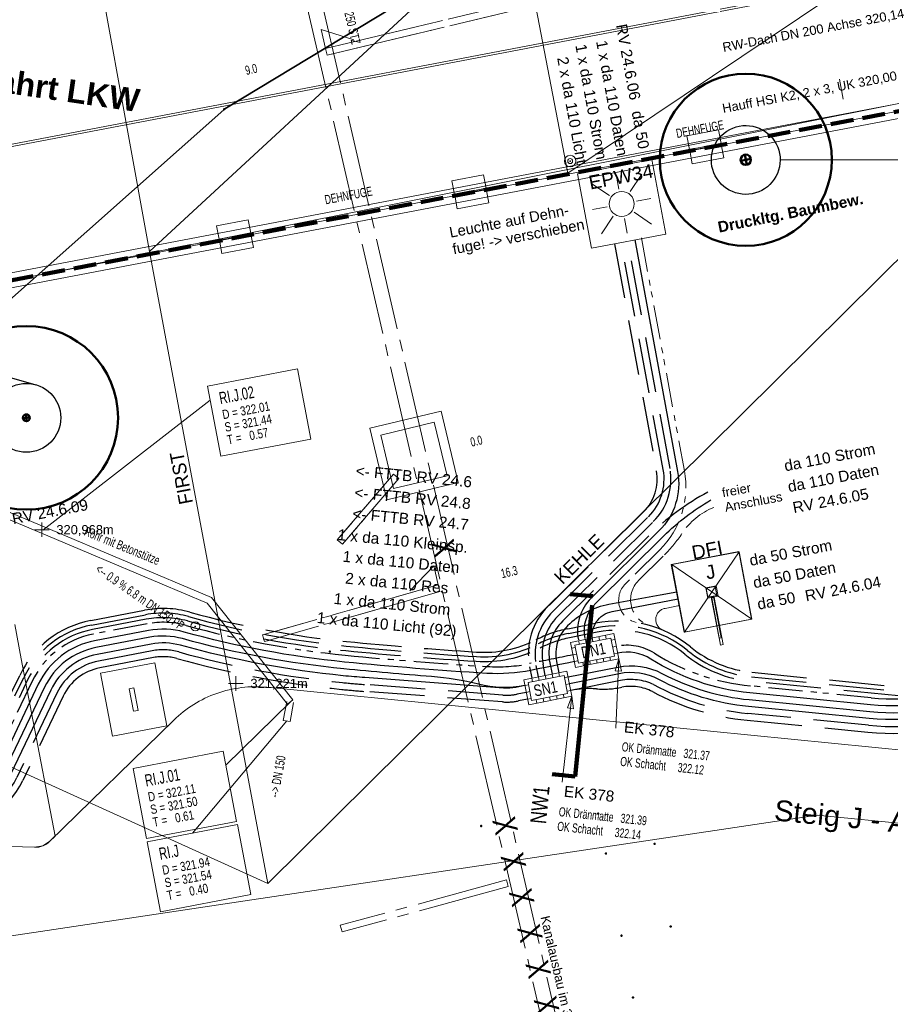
# Model space of a CAD drawing. Extents: x 3503739 to 3504470, y 5375172 to 5375561.
# Tile 99 of 142: x 3504161 to 3504180, y 5375410 to 5375432. Entities that reach past the tile are written whole.
import ezdxf

# ---------------------------------------------------------------- set-up
doc = ezdxf.new("R2010")
doc.units = 0
doc.header["$MEASUREMENT"] = 0
for name, pattern in [('1', [1.4, 0.5, -0.2, 0.5, -0.2]), ('125', [1.37501, 1.00001, -0.125, 0.125, -0.125]), ('2', [3.4, 1.2, -0.5, 1.2, -0.5]), ('211', [5, 3.75, -1.25]), ('237', [1.5, 0.75, -0.18, 0.13, -0.13, 0.13, -0.18]), ('239', [2.09, 0.75, -0.18, 0.75, -0.18, 0.05, -0.18]), ('33', [12, 4, -8]), ('85', [2.7501, 2.0001, -0.25, 0.25, -0.25])]:
    doc.linetypes.add(name, pattern=pattern)
for name, color, linetype in [('$_LISY_$_TMP', 7, 'Continuous'), ('3WP_KANALISATION', 7, 'Continuous'), ('_4WP_ALLGEMEIN', 7, 'Continuous'), ('_4WP_KANALISATIO', 7, 'Continuous'), ('_4WP_KANCAD_', 7, 'Continuous'), ('_4WP_KANCAD__', 7, 'Continuous'), ('_4WP_KANCADT_', 7, 'Continuous'), ('_4WP_KANCADT__', 7, 'Continuous'), ('_4WP_LICHT-KSR', 7, 'Continuous'), ('_4WP_LICHT-LAMPE', 7, 'Continuous'), ('_4WP_SCHNITTF_HR', 7, 'Continuous'), ('_4WP_STADT-DFI', 7, 'Continuous'), ('_4WP_STADT_BEW_S', 7, 'Continuous'), ('_4WP_STADT_DATEN', 7, 'Continuous'), ('_4WP_STADT_FTT1', 7, 'Continuous'), ('_4WP_STADT_KLEIN', 7, 'Continuous'), ('_4WP_STADT_RESER', 7, 'Continuous'), ('_4WP_STADT_SCHAD', 7, 'Continuous'), ('_4WP_STADT_SCHAS', 7, 'Continuous'), ('_4WP_STADT_STROM', 7, 'Continuous'), ('_4WP_STEIGBEZEIC', 7, 'Continuous'), ('_HCZ211021', 7, 'Continuous'), ('BHM_BAUM_NEU', 7, 'Continuous'), ('BHM_SJ21-11-11', 7, 'Continuous'), ('HCZ_20-10-19EG', 7, 'Continuous'), ('HCZ_20-10-19FUND', 7, 'Continuous'), ('HCZ_20-10-19UG', 7, 'Continuous'), ('K_AUFNAHMEPUNKTE', 7, 'Continuous'), ('K_FLURSTUECKE', 7, 'Continuous'), ('K_GRENZEN-UNABGE', 7, 'Continuous'), ('K_KLEINPUNKTE', 7, 'Continuous'), ('KMB_AUFBETON', 7, 'Continuous'), ('KMB_DEHNFUGE', 7, 'Continuous'), ('KMP_TIEF20-05-25', 7, 'Continuous'), ('PUNKTHOEHENATTDEF', 7, 'Continuous'), ('PUNKTNUMMERNATTDEF', 7, 'Continuous'), ('PUNKTSPEZIFIKATION', 7, 'Continuous'), ('X_BE_DFI', 7, 'Continuous')]:
    doc.layers.add(name, color=color, linetype=linetype)
doc.styles.add('113', font='TXT', dxfattribs={"width": 0.7, "height": 0.2})
doc.styles.add('114', font='TXT', dxfattribs={"width": 0.7, "height": 0.2})
doc.styles.add('178', font='ARIAL.TTF', dxfattribs={"height": 0.24})
doc.styles.add('184', font='ARIAL.TTF', dxfattribs={"height": 0.2})
doc.styles.add('201', font='ARIALBD.TTF', dxfattribs={"height": 0.5})
doc.styles.add('218', font='TXT', dxfattribs={"height": 0.3})
doc.styles.add('219', font='ARIAL.TTF', dxfattribs={"height": 0.24})
doc.styles.add('26', font='ARIAL.TTF', dxfattribs={"height": 0.201194})
doc.styles.add('32', font='TXT', dxfattribs={"width": 0.8, "height": 0.25})
doc.styles.add('404', font='ARIAL.TTF', dxfattribs={"height": 0.23})
doc.styles.add('431', font='ARIAL.TTF', dxfattribs={"height": 0.3})
doc.styles.add('434', font='ARIAL.TTF', dxfattribs={"height": 0.24})
doc.styles.add('436', font='ARIAL.TTF', dxfattribs={"height": 0.24})
doc.styles.add('437', font='ARIAL.TTF', dxfattribs={"height": 0.24})
doc.styles.add('439', font='TXT', dxfattribs={"width": 0.8, "height": 0.35})
doc.styles.add('499', font='TXT', dxfattribs={"width": 0.8, "height": 0.5})
doc.styles.add('516', font='ARIAL.TTF', dxfattribs={"height": 0.2})
doc.styles.add('522', font='ARIAL.TTF', dxfattribs={"height": 0.452686})
doc.styles.add('539', font='ARIAL.TTF', dxfattribs={"height": 0.3})
doc.styles.add('546', font='ARIALBD.TTF', dxfattribs={"height": 0.24})
doc.styles.add('55', font='ARIAL.TTF', dxfattribs={"height": 0.24})
doc.styles.add('75', font='TXT', dxfattribs={"width": 0.7, "height": 0.2})
doc.styles.add('77', font='TXT', dxfattribs={"width": 0.7, "height": 0.26})
doc.styles.add('78', font='TXT', dxfattribs={"width": 0.8, "height": 0.2})
doc.styles.add('82', font='TXT', dxfattribs={"width": 0.7, "height": 0.2})

# ---------------------------------------------------------------- blocks, each defined once
blk = doc.blocks.new('LEITSYSTEM_BRA4')
at = {"color": 251, "linetype": 'Continuous', "lineweight": 9}
for points in [[(-0.7, 0.6), (0.7, 0.6), (0.7, -0.6), (-0.7, -0.6), (-0.7, 0.6)], [(-0.25, 0.05), (0.25, 0.05), (0.25, -0.05), (-0.25, -0.05), (-0.25, 0.05)]]:
    blk.add_lwpolyline(points, dxfattribs=at)
blk = doc.blocks.new('LEITSYSTEM_BRA5')
at = {"color": 251, "linetype": 'Continuous', "lineweight": 9}
for points in [[(-0.75, 0.75), (0.75, 0.75), (0.75, -0.75), (-0.75, -0.75), (-0.75, 0.75)], [(-1.02, 0.025), (-0.11, 0.025), (-0.11, -0.025), (-1.02, -0.025), (-1.02, 0.025)], [(-0.11, 0.02), (-0.1, 0.02), (-0.1, -0.02), (-0.11, -0.02), (-0.11, 0.02)], [(-0.1, 0.1), (0.1, 0.1), (0.1, -0.1), (-0.1, -0.1), (-0.1, 0.1)]]:
    blk.add_lwpolyline(points, dxfattribs=at)
blk = doc.blocks.new('WP_LP-1020')
at = {"color": 7, "linetype": 'Continuous', "lineweight": 20}
for p, q in [((-0.8253, 0.8253), (0.8253, 0.8253)), ((-0.8253, -0.8253), (-0.8253, 0.8253)), ((0.8253, -0.8253), (0.8253, 0.8253)), ((-0.8253, -0.8253), (0.8253, -0.8253))]:
    blk.add_line(p, q, dxfattribs=at)
at = {"color": 1, "linetype": 'Continuous', "lineweight": 9}
for p, q in [((0, 0.324962), (0, 0.649924)), ((0, 0.649924), (0, 0.324962)), ((-0.554739, 0.55475), (-0.229777, 0.229788)), ((0.229777, 0.229788), (0.554739, 0.55475)), ((0.229777, 0.229788), (0.554739, 0.55475)), ((-0.324962, 0), (-0.649924, 0)), ((-0.324962, 0), (-0.649924, 0)), ((0.324962, 0), (0.649924, 0)), ((-0.229777, -0.229777), (-0.554739, -0.554739)), ((-0.229777, -0.229777), (-0.554739, -0.554739)), ((0, -0.324962), (0, -0.649924)), ((0, -0.324962), (0, -0.649924)), ((0.229777, -0.229777), (0.554739, -0.554739)), ((0.229777, -0.229777), (0.554739, -0.554739))]:
    blk.add_line(p, q, dxfattribs=at)
at = {"color": 7, "linetype": 'Continuous', "lineweight": 20}
blk.add_circle((0, 0), 0.272749, dxfattribs=at)
blk = doc.blocks.new('PUNKT')
blk.add_point((0, 0))
at = {"layer": 'PUNKTHOEHENATTDEF', "linetype": 'Continuous', "flags": 1}
blk.add_attdef('PUNKTHOEHE', (1, -0.5), '', height=0.8, dxfattribs=at)
at = {"layer": 'PUNKTNUMMERNATTDEF', "linetype": 'Continuous', "flags": 1}
blk.add_attdef('PUNKTNUMMER', (1, 0.5), '', height=0.8, dxfattribs=at)
at = {"layer": 'PUNKTSPEZIFIKATION', "linetype": 'Continuous', "flags": 1}
blk.add_attdef('PUNKTSPEZIFIKATION', (1, -1.5), '', height=0.8, dxfattribs=at)
blk = doc.blocks.new('VERMESSUNGSPUN24')
at = {"color": 250, "linetype": 'Continuous', "lineweight": 13}
for p, q in [((-0.15875, 0), (0.15875, 0)), ((0, 0.15875), (0, -0.15875))]:
    blk.add_line(p, q, dxfattribs=at)
at = {"color": 250, "linetype": 'Continuous', "style": '26'}
blk.add_text('320,968m', height=0.201194, dxfattribs=at).set_placement((0.3175, -0.100597))
blk = doc.blocks.new('VERMESSUNGSPUN25')
at = {"color": 250, "linetype": 'Continuous', "lineweight": 13}
for p, q in [((-0.15875, 0), (0.15875, 0)), ((0, 0.15875), (0, -0.15875))]:
    blk.add_line(p, q, dxfattribs=at)
at = {"color": 250, "linetype": 'Continuous', "style": '26'}
blk.add_text('321,221m', height=0.201194, dxfattribs=at).set_placement((0.3175, -0.100597))
blk = doc.blocks.new('DFI-ANZEIGER')
at = {"color": 7, "linetype": 'Continuous', "lineweight": 20}
for p, q in [((-0.760014, 0.517086), (0.517087, 0.760013)), ((0.517087, 0.760013), (0.760014, -0.517087)), ((-0.517087, -0.760014), (-0.760014, 0.517086)), ((0.760014, -0.517087), (-0.517087, -0.760014))]:
    blk.add_line(p, q, dxfattribs=at)
at = {"color": 250, "linetype": 'Continuous', "lineweight": 9}
for p, q in [((-0.517087, -0.760014), (0.517087, 0.760013)), ((0.760014, -0.517087), (-0.760014, 0.517086))]:
    blk.add_line(p, q, dxfattribs=at)
at = {"color": 251, "linetype": 'Continuous', "lineweight": 9}
for points in [[(-0.079552, -0.116926), (-0.116925, 0.079551), (-0.116925, 0.079551), (0.079552, 0.116925), (0.079552, 0.116925), (0.116925, -0.079552), (0.116925, -0.079552), (-0.079552, -0.116926)], [(-0.079552, -0.116926), (-0.116925, 0.079551), (0.079552, 0.116925), (0.116925, -0.079552), (-0.079552, -0.116926)], [(0.166045, -1.006705), (-0.004004, -0.112735), (0.045115, -0.103391), (0.215164, -0.997362), (0.166045, -1.006705)], [(0.000908, -0.1118), (-0.000961, -0.101976), (-0.000961, -0.101976), (0.038334, -0.094502), (0.038334, -0.094502), (0.040203, -0.104326), (0.040203, -0.104326), (0.000908, -0.1118)], [(0.000908, -0.1118), (-0.000961, -0.101976), (0.038334, -0.094502), (0.040203, -0.104326), (0.000908, -0.1118)]]:
    blk.add_lwpolyline(points, dxfattribs=at)
at = {"color": 254, "linetype": 'Continuous', "lineweight": 9}
blk.add_lwpolyline([(0.166045, -1.006705), (-0.004004, -0.112735), (-0.004004, -0.112735), (0.045115, -0.103391), (0.045115, -0.103391), (0.215164, -0.997362), (0.215164, -0.997362), (0.166045, -1.006705)], dxfattribs=at)
blk = doc.blocks.new('ALG_00093')
at = {"color": 1, "linetype": 'Continuous', "lineweight": 9}
blk.add_lwpolyline([(0, 0), (0.3773, 0.09625), (0.3773, -0.09625), (0, 0)], dxfattribs=at)
blk = doc.blocks.new('10-UNVERMARKT')
at = {"color": 255, "linetype": '33', "lineweight": 9}
blk.add_circle((0, 0), 0.0789, dxfattribs=at)
at = {"color": 252, "linetype": 'Continuous', "lineweight": 20}
blk.add_circle((0, 0), 0.0325, dxfattribs=at)
blk = doc.blocks.new('503')
at = {"color": 7, "linetype": 'Continuous', "lineweight": 9}
blk.add_circle((0, 0), 0.5, dxfattribs=at)
blk = doc.blocks.new('916AP')
at = {"color": 7, "linetype": 'Continuous', "lineweight": 20}
for radius in [0.63, 0.02]:
    blk.add_circle((0, 0), radius, dxfattribs=at)
at = {"color": 7, "linetype": 'Continuous', "lineweight": 9}
blk.add_circle((0, 0), 0.27, dxfattribs=at)

msp = doc.modelspace()

# ---------------------------------------------------------------- linework, layer by layer
at = {"layer": '3WP_KANALISATION', "color": 7, "linetype": '85', "lineweight": 13}
for p, q in [((3504173.46, 5375403.45), (3504164.81, 5375440.8)), ((3504173.76, 5375403.55), (3504165.16, 5375440.8)), ((3504167.247, 5375431.093), (3504171.88, 5375432.204)), ((3504167.281, 5375430.947), (3504171.915, 5375432.058)), ((3504168.729, 5375421.818), (3504167.505, 5375420.386)), ((3504168.843, 5375421.72), (3504167.619, 5375420.289)), ((3504169.702, 5375419.404), (3504165.876, 5375418.313)), ((3504169.736, 5375419.258), (3504165.917, 5375418.169)), ((3504171.194, 5375412.975), (3504167.57, 5375411.988)), ((3504171.228, 5375412.829), (3504167.61, 5375411.843))]:
    msp.add_line(p, q, dxfattribs=at)
at = {"layer": '3WP_KANALISATION', "color": 7, "linetype": 'Continuous', "lineweight": 9}
for p, q in [((3504167.281, 5375430.947), (3504167.247, 5375431.093)), ((3504168.729, 5375421.818), (3504168.843, 5375421.72)), ((3504167.619, 5375420.289), (3504167.505, 5375420.386)), ((3504169.736, 5375419.258), (3504169.702, 5375419.404)), ((3504165.876, 5375418.313), (3504165.917, 5375418.169)), ((3504171.228, 5375412.829), (3504171.194, 5375412.975)), ((3504167.57, 5375411.988), (3504167.61, 5375411.843))]:
    msp.add_line(p, q, dxfattribs=at)
at = {"layer": '3WP_KANALISATION', "color": 7, "linetype": 'Continuous', "lineweight": 13}
for points in [[(3504168.585, 5375421.26), (3504168.211, 5375422.816), (3504169.767, 5375423.19), (3504170.141, 5375421.634), (3504168.585, 5375421.26)], [(3504168.733, 5375421.502), (3504168.453, 5375422.668), (3504169.619, 5375422.948), (3504169.899, 5375421.782), (3504168.733, 5375421.502)]]:
    msp.add_lwpolyline(points, dxfattribs=at)
at = {"layer": '_4WP_KANCAD_', "color": 7, "linetype": '125', "lineweight": 13}
for p, q in [((3504167.247, 5375431.093), (3504171.88, 5375432.204)), ((3504167.281, 5375430.947), (3504171.915, 5375432.058)), ((3504168.729, 5375421.818), (3504167.505, 5375420.386)), ((3504168.843, 5375421.72), (3504167.619, 5375420.289)), ((3504169.702, 5375419.404), (3504165.876, 5375418.313)), ((3504169.736, 5375419.258), (3504165.917, 5375418.169))]:
    msp.add_line(p, q, dxfattribs=at)
at = {"layer": '_4WP_KANCAD_', "color": 7, "linetype": '239', "lineweight": 13}
for points in [[(3504167.247, 5375431.093), (3504167.151, 5375431.507), (3504167.934, 5375431.258)], [(3504169.702, 5375419.404), (3504169.606, 5375419.818), (3504169.022, 5375419.21)]]:
    msp.add_lwpolyline(points, dxfattribs=at)
at = {"layer": '_4WP_KANCAD_', "color": 7, "linetype": 'Continuous', "lineweight": 13}
for points in [[(3504168.585, 5375421.26), (3504168.211, 5375422.816), (3504169.767, 5375423.19), (3504170.141, 5375421.634), (3504168.585, 5375421.26)], [(3504168.733, 5375421.502), (3504168.453, 5375422.668), (3504169.619, 5375422.948), (3504169.899, 5375421.782), (3504168.733, 5375421.502)]]:
    msp.add_lwpolyline(points, dxfattribs=at)
at = {"layer": '_4WP_KANCAD__', "color": 1, "linetype": 'Continuous', "lineweight": 13}
for points in [[(3504161.114, 5375420.667), (3504152.946, 5375424.1), (3504152.888, 5375423.962), (3504161.056, 5375420.529)], [(3504161.114, 5375420.667), (3504164.764, 5375419.127), (3504164.764, 5375419.127), (3504166.535, 5375416.898), (3504166.417, 5375416.804), (3504164.67, 5375419.003), (3504164.67, 5375419.003), (3504161.056, 5375420.529)], [(3504161.114, 5375420.667), (3504164.764, 5375419.127), (3504166.535, 5375416.898)], [(3504161.056, 5375420.529), (3504164.67, 5375419.003), (3504166.417, 5375416.804)], [(3504166.402, 5375416.864), (3504166.328, 5375416.452), (3504166.476, 5375416.426), (3504166.55, 5375416.838)]]:
    msp.add_lwpolyline(points, dxfattribs=at)
at = {"layer": '_4WP_KANCADT__', "color": 1, "linetype": 'Continuous', "lineweight": 20}
for p, q in [((3504161.085, 5375420.598), (3504164.732, 5375423.432)), ((3504166.476, 5375416.851), (3504165.078, 5375415.472)), ((3504166.402, 5375416.439), (3504164.346, 5375413.995))]:
    msp.add_line(p, q, dxfattribs=at)
at = {"layer": '_4WP_KANCADT__', "color": 7, "linetype": 'Continuous', "lineweight": 13}
for points in [[(3504164.674, 5375423.737), (3504166.639, 5375424.11), (3504166.928, 5375422.583), (3504164.963, 5375422.21), (3504164.674, 5375423.737)], [(3504163.055, 5375415.404), (3504165.02, 5375415.777), (3504165.309, 5375414.25), (3504163.344, 5375413.877), (3504163.055, 5375415.404)], [(3504163.364, 5375413.808), (3504165.329, 5375414.181), (3504165.618, 5375412.654), (3504163.653, 5375412.281), (3504163.364, 5375413.808)]]:
    msp.add_lwpolyline(points, dxfattribs=at)
at = {"layer": '_4WP_KANCADT__', "color": 1, "linetype": 'Continuous', "lineweight": 20}
for points in [[(3504164.674, 5375423.737), (3504166.639, 5375424.11), (3504166.928, 5375422.583), (3504164.963, 5375422.21), (3504164.674, 5375423.737)], [(3504163.055, 5375415.404), (3504165.02, 5375415.777), (3504165.309, 5375414.25), (3504163.344, 5375413.877), (3504163.055, 5375415.404)], [(3504163.364, 5375413.808), (3504165.329, 5375414.181), (3504165.618, 5375412.654), (3504163.653, 5375412.281), (3504163.364, 5375413.808)]]:
    msp.add_lwpolyline(points, dxfattribs=at)
at = {"layer": '_4WP_LICHT-KSR', "color": 190, "linetype": '2', "lineweight": 30}
for points in [[(3504173.546, 5375426.84), (3504174.461, 5375421.888, -0.24818), (3504174.181, 5375420.996), (3504172.102, 5375418.938, 0.253319), (3504171.695, 5375417.618), (3504171.745, 5375417.37)], [(3504171.891, 5375417.401), (3504171.842, 5375417.648, -0.253465), (3504172.207, 5375418.831), (3504174.287, 5375420.89, 0.24818), (3504174.608, 5375421.916), (3504173.693, 5375426.868)], [(3504172.593, 5375417.103, -0.067472), (3504173.151, 5375417.138, 0.067476), (3504173.708, 5375417.173, -0.172488), (3504174.371, 5375417.077, 0.097175), (3504176.436, 5375416.455), (3504179.066, 5375416.195, 0.131653), (3504182.002, 5375416.679), (3504186.308, 5375418.628, -0.471893), (3504187.658, 5375417.879)], [(3504171.652, 5375416.915), (3504171.456, 5375416.876, -0.068371), (3504171.103, 5375416.854), (3504168.084, 5375417.084, -0.006336), (3504167.604, 5375417.126, -0.04325), (3504164.008, 5375417.799, 0.115444), (3504163.501, 5375417.82), (3504162.327, 5375417.595, 0.238629), (3504161.53, 5375416.98), (3504160.652, 5375415.14, -0.317129), (3504158.893, 5375414.153), (3504156.491, 5375414.4, 0.04283), (3504155.761, 5375414.413, 0.029717), (3504155.035, 5375414.319)]]:
    msp.add_lwpolyline(points, format="xyb", dxfattribs=at)
at = {"layer": '_4WP_SCHNITTF_HR', "color": 92, "linetype": '211', "lineweight": 100}
msp.add_lwpolyline([(3504172.191, 5375415.277), (3504172.689, 5375415.228), (3504173.077, 5375419.155), (3504172.58, 5375419.204)], dxfattribs=at)
at = {"layer": '_4WP_STADT_BEW_S', "color": 142, "linetype": 'Continuous', "lineweight": 30}
msp.add_line((3504154.785, 5375425.524), (3504160.931, 5375423.767), dxfattribs=at)
msp.add_lwpolyline([(3504192.116, 5375431.558), (3504183.295, 5375428.873, -0.074582), (3504181.828, 5375428.657), (3504177.154, 5375428.667)], format="xyb", dxfattribs=at)
msp.add_lwpolyline([(3504177.144, 5375428.805), (3504177.155, 5375428.732), (3504177.158, 5375428.659), (3504177.153, 5375428.585), (3504177.142, 5375428.512), (3504177.123, 5375428.441), (3504177.098, 5375428.372), (3504177.066, 5375428.306), (3504177.028, 5375428.243), (3504176.983, 5375428.184), (3504176.933, 5375428.13), (3504176.879, 5375428.081), (3504176.819, 5375428.038), (3504176.756, 5375428.001), (3504176.689, 5375427.97), (3504176.619, 5375427.945), (3504176.548, 5375427.928), (3504176.475, 5375427.918), (3504176.401, 5375427.915), (3504176.328, 5375427.919), (3504176.255, 5375427.931), (3504176.184, 5375427.949), (3504176.115, 5375427.974), (3504176.049, 5375428.006), (3504175.986, 5375428.045), (3504175.927, 5375428.089), (3504175.873, 5375428.139), (3504175.824, 5375428.194), (3504175.781, 5375428.253), (3504175.743, 5375428.317), (3504175.712, 5375428.384), (3504175.688, 5375428.453), (3504175.671, 5375428.525), (3504175.661, 5375428.598), (3504175.658, 5375428.671), (3504175.662, 5375428.745), (3504175.673, 5375428.817), (3504175.692, 5375428.889), (3504175.717, 5375428.958), (3504175.749, 5375429.024), (3504175.787, 5375429.087), (3504175.832, 5375429.146), (3504175.882, 5375429.2), (3504175.937, 5375429.249), (3504175.996, 5375429.292), (3504176.06, 5375429.329), (3504176.126, 5375429.36), (3504176.196, 5375429.384), (3504176.267, 5375429.402), (3504176.34, 5375429.412), (3504176.414, 5375429.415), (3504176.487, 5375429.411), (3504176.56, 5375429.399), (3504176.631, 5375429.381), (3504176.7, 5375429.355), (3504176.767, 5375429.323), (3504176.829, 5375429.285), (3504176.888, 5375429.241), (3504176.942, 5375429.191), (3504176.991, 5375429.136), (3504177.035, 5375429.076), (3504177.072, 5375429.013), (3504177.103, 5375428.946), (3504177.127, 5375428.877), (3504177.144, 5375428.805)], dxfattribs=at)
msp.add_circle((3504160.727, 5375423.045), 0.75, dxfattribs=at)
at = {"layer": '_4WP_STADT_DATEN', "color": 7, "linetype": 'Continuous', "lineweight": 30}
for points in [[(3504173.988, 5375426.924), (3504174.921, 5375421.873, -0.24818), (3504174.516, 5375420.579), (3504173.037, 5375419.115, 0.252053), (3504172.76, 5375418.209)], [(3504172.907, 5375418.238, -0.252053), (3504173.142, 5375419.009), (3504173.143, 5375419.009), (3504174.621, 5375420.472, -0.064781), (3504175.648, 5375421.254)], [(3504186.046, 5375419.332, 0.037294), (3504185.162, 5375418.85, -0.037292), (3504184.278, 5375418.368), (3504181.755, 5375417.226, -0.131652), (3504179.125, 5375416.792), (3504176.495, 5375417.052, -0.1154), (3504174.339, 5375417.787, 0.191103), (3504173.613, 5375417.919)], [(3504173.069, 5375418.192, -0.416141), (3504173.493, 5375418.823), (3504174.933, 5375419.101)], [(3504172.672, 5375417.731, 0.000269), (3504171.722, 5375417.541, -0.06493), (3504170.764, 5375417.475, -0.009373), (3504167.663, 5375417.723, -0.04325), (3504164.169, 5375418.377, 0.115485), (3504163.388, 5375418.409), (3504162.214, 5375418.185, 0.238629), (3504160.988, 5375417.239), (3504160.111, 5375415.399, -0.339993), (3504158.861, 5375414.763), (3504156.679, 5375415.172, 0.093415), (3504156.309, 5375415.172), (3504156.063, 5375415.125)]]:
    msp.add_lwpolyline(points, format="xyb", dxfattribs=at)
at = {"layer": '_4WP_STADT_FTT1', "color": 1, "linetype": '2', "lineweight": 30}
for points in [[(3504154.533, 5375415.537, -0.043428), (3504154.984, 5375415.663), (3504155.927, 5375415.842, -0.130964), (3504157.314, 5375415.741, 0.381904), (3504160.389, 5375417.027), (3504160.582, 5375417.432, -0.238629), (3504162.13, 5375418.627), (3504163.304, 5375418.851, -0.115517), (3504164.29, 5375418.81, 0.043248), (3504167.707, 5375418.171, 0.008614), (3504170.542, 5375417.94, 0.134388), (3504171.834, 5375418.206, -0.068364), (3504172.529, 5375418.447), (3504173.132, 5375418.567, -0.224175), (3504175.204, 5375418.052, 0.147643), (3504176.539, 5375417.5), (3504179.756, 5375417.182, 0.131652), (3504181.032, 5375417.393), (3504183.964, 5375418.719, 0.344875), (3504185.391, 5375421.451), (3504183.872, 5375429.672)], [(3504160.479, 5375416.984), (3504160.672, 5375417.389, -0.238675), (3504162.149, 5375418.529), (3504163.322, 5375418.753, -0.115395), (3504164.262, 5375418.714, 0.04326), (3504167.698, 5375418.071, 0.008614), (3504170.535, 5375417.84, 0.134247), (3504171.879, 5375418.116, -0.068321), (3504172.547, 5375418.348), (3504173.152, 5375418.469, -0.224055), (3504175.139, 5375417.975, 0.147788), (3504176.53, 5375417.401), (3504179.746, 5375417.083, 0.131605), (3504181.073, 5375417.301), (3504184.005, 5375418.628, 0.344914), (3504185.489, 5375421.469), (3504183.971, 5375429.691)], [(3504184.069, 5375429.709), (3504185.588, 5375421.487, -0.344875), (3504184.046, 5375418.537), (3504181.115, 5375417.21, -0.131652), (3504179.736, 5375416.983), (3504176.519, 5375417.301, -0.147643), (3504175.077, 5375417.897, 0.224175), (3504173.171, 5375418.371), (3504172.568, 5375418.251, 0.068364), (3504171.925, 5375418.028, -0.134388), (3504170.529, 5375417.74, -0.008614), (3504167.688, 5375417.972, -0.043249), (3504164.236, 5375418.618, 0.115499), (3504163.341, 5375418.654), (3504162.168, 5375418.43, 0.238629), (3504160.763, 5375417.346), (3504160.569, 5375416.941, -0.381904)]]:
    msp.add_lwpolyline(points, format="xyb", dxfattribs=at)
at = {"layer": '_4WP_STADT_FTT1', "color": 1, "linetype": '237', "lineweight": 20}
for points in [[(3504174.133, 5375426.969), (3504175.071, 5375421.888, -0.248185), (3504174.531, 5375420.165), (3504173.785, 5375419.427, 0.609248), (3504174.051, 5375418.579)], [(3504174.322, 5375418.516, -0.571762), (3504174.072, 5375419.5), (3504174.636, 5375420.058, 0.052439), (3504175.017, 5375420.523, -0.152977), (3504175.709, 5375421.091)], [(3504174.961, 5375418.953), (3504174.648, 5375418.893, 0.740629), (3504174.598, 5375418.417)]]:
    msp.add_lwpolyline(points, format="xyb", dxfattribs=at)
at = {"layer": '_4WP_STADT_KLEIN', "color": 3, "linetype": '237', "lineweight": 30}
for points in [[(3504189.773, 5375421.042, -0.046949), (3504188.495, 5375420.436, 0.02875), (3504185.984, 5375419.469), (3504185.984, 5375419.469, 0.037548), (3504185.075, 5375418.972, -0.037029), (3504184.216, 5375418.504), (3504181.693, 5375417.362, -0.131653), (3504179.139, 5375416.942), (3504176.51, 5375417.202, -0.1154), (3504174.418, 5375417.914, 0.19112), (3504173.584, 5375418.066)], [(3504172.642, 5375417.878, 0.000269), (3504171.693, 5375417.688, -0.06493), (3504170.773, 5375417.625, -0.009373), (3504167.678, 5375417.872, -0.04325), (3504164.209, 5375418.521, 0.115493), (3504163.36, 5375418.556), (3504162.186, 5375418.332, 0.238629), (3504160.853, 5375417.303), (3504159.975, 5375415.463, -0.339993), (3504158.889, 5375414.911), (3504156.707, 5375415.32, 0.093423), (3504156.281, 5375415.319), (3504156.035, 5375415.272)]]:
    msp.add_lwpolyline(points, format="xyb", dxfattribs=at)
at = {"layer": '_4WP_STADT_RESER', "color": 7, "linetype": 'Continuous', "lineweight": 30}
for points in [[(3504172.535, 5375417.397), (3504173.62, 5375417.614, -0.172488), (3504174.581, 5375417.474, 0.097176), (3504176.48, 5375416.903), (3504179.11, 5375416.643, 0.131653), (3504181.817, 5375417.089), (3504186.162, 5375419.056), (3504192.51, 5375421.119, -0.032889), (3504193.624, 5375421.402)], [(3504193.651, 5375421.254, 0.034002), (3504192.519, 5375420.964), (3504186.216, 5375418.916), (3504181.879, 5375416.952, -0.131653), (3504179.095, 5375416.494), (3504176.465, 5375416.754, -0.097176), (3504174.511, 5375417.342, 0.172488), (3504173.649, 5375417.467), (3504172.564, 5375417.25)], [(3504171.593, 5375417.209, -0.113061), (3504170.581, 5375417.238, 0.04443), (3504169.56, 5375417.407, -0.00577), (3504167.648, 5375417.574, -0.04325), (3504164.129, 5375418.232, 0.115476), (3504163.416, 5375418.262), (3504162.243, 5375418.037, 0.238629), (3504161.124, 5375417.174), (3504160.246, 5375415.334, -0.317129), (3504158.939, 5375414.601), (3504156.538, 5375414.848, 0.072637), (3504156.119, 5375414.83), (3504154.979, 5375414.614)], [(3504171.593, 5375417.209), (3504171.397, 5375417.17, -0.068371), (3504171.125, 5375417.154), (3504168.106, 5375417.383, -0.006246), (3504167.634, 5375417.424, -0.04325), (3504164.089, 5375418.088, 0.115466), (3504163.444, 5375418.114), (3504162.271, 5375417.89, 0.238629), (3504161.259, 5375417.109), (3504160.381, 5375415.269, -0.317129), (3504158.924, 5375414.451), (3504156.522, 5375414.699, 0.072637), (3504156.147, 5375414.683), (3504155.007, 5375414.467)]]:
    msp.add_lwpolyline(points, format="xyb", dxfattribs=at)
at = {"layer": '_4WP_STADT_SCHAD', "color": 7, "linetype": 'Continuous', "lineweight": 20}
for p, q in [((3504173.368, 5375418.227), (3504173.352, 5375418.305)), ((3504172.78, 5375418.109), (3504172.764, 5375418.188)), ((3504172.927, 5375418.139), (3504172.911, 5375418.217)), ((3504173.074, 5375418.168), (3504173.058, 5375418.247)), ((3504173.221, 5375418.197), (3504173.205, 5375418.276)), ((3504173.554, 5375418.213), (3504173.476, 5375418.198)), ((3504172.692, 5375418.041), (3504172.613, 5375418.025)), ((3504172.721, 5375417.894), (3504172.642, 5375417.878)), ((3504173.584, 5375418.066), (3504173.505, 5375418.05)), ((3504173.613, 5375417.919), (3504173.535, 5375417.903)), ((3504172.75, 5375417.747), (3504172.672, 5375417.731)), ((3504172.874, 5375417.639), (3504172.858, 5375417.717)), ((3504173.021, 5375417.668), (3504173.005, 5375417.746)), ((3504173.168, 5375417.697), (3504173.152, 5375417.776)), ((3504173.315, 5375417.727), (3504173.299, 5375417.805)), ((3504173.462, 5375417.756), (3504173.447, 5375417.835))]:
    msp.add_line(p, q, dxfattribs=at)
at = {"layer": '_4WP_STADT_SCHAD', "color": 1, "linetype": 'Continuous', "lineweight": 13}
msp.add_line((3504173.639, 5375417.791), (3504173.577, 5375416.278), dxfattribs=at)
at = {"layer": '_4WP_STADT_SCHAD', "color": 7, "linetype": 'Continuous', "lineweight": 20}
for points in [[(3504172.588, 5375418.152, 0), (3504172.697, 5375417.603, 0), (3504173.011, 5375417.666, 0), (3504173.639, 5375417.791, 0), (3504173.529, 5375418.341, 0), (3504172.588, 5375418.152, 0)], [(3504172.682, 5375418.09, 0), (3504172.76, 5375417.697, 0), (3504173.545, 5375417.854, 0), (3504173.466, 5375418.246, 0), (3504172.682, 5375418.09, 0)]]:
    msp.add_polyline3d(points, dxfattribs=at)
at = {"layer": '_4WP_STADT_SCHAS', "color": 7, "linetype": 'Continuous', "lineweight": 20}
for p, q in [((3504172.201, 5375417.383), (3504172.185, 5375417.461)), ((3504172.348, 5375417.411), (3504172.332, 5375417.491)), ((3504171.672, 5375417.225), (3504171.593, 5375417.209)), ((3504171.76, 5375417.292), (3504171.745, 5375417.37)), ((3504171.907, 5375417.322), (3504171.891, 5375417.401)), ((3504172.054, 5375417.352), (3504172.038, 5375417.431)), ((3504172.535, 5375417.397), (3504172.456, 5375417.382)), ((3504172.564, 5375417.25), (3504172.485, 5375417.235)), ((3504171.623, 5375417.062), (3504171.701, 5375417.078)), ((3504172.446, 5375416.941), (3504172.43, 5375417.02)), ((3504172.593, 5375417.103), (3504172.515, 5375417.088)), ((3504171.73, 5375416.931), (3504171.652, 5375416.915)), ((3504171.857, 5375416.824), (3504171.842, 5375416.902)), ((3504172.004, 5375416.853), (3504171.989, 5375416.931)), ((3504172.148, 5375416.882), (3504172.132, 5375416.96)), ((3504172.299, 5375416.912), (3504172.283, 5375416.99))]:
    msp.add_line(p, q, dxfattribs=at)
at = {"layer": '_4WP_STADT_SCHAS', "color": 1, "linetype": 'Continuous', "lineweight": 13}
msp.add_line((3504172.619, 5375416.976), (3504172.405, 5375415.102), dxfattribs=at)
at = {"layer": '_4WP_STADT_SCHAS', "color": 7, "linetype": 'Continuous', "lineweight": 20}
for points in [[(3504171.568, 5375417.337, 0), (3504171.677, 5375416.788, 0), (3504172.619, 5375416.976, 0), (3504172.509, 5375417.525, 0), (3504171.568, 5375417.337, 0)], [(3504171.662, 5375417.274, 0), (3504171.74, 5375416.882, 0), (3504172.525, 5375417.039, 0), (3504172.446, 5375417.431, 0), (3504171.662, 5375417.274, 0)]]:
    msp.add_polyline3d(points, dxfattribs=at)
at = {"layer": '_4WP_STADT_STROM', "color": 3, "linetype": '2', "lineweight": 30}
for points in [[(3504172.038, 5375417.431), (3504171.989, 5375417.677, -0.25365), (3504172.313, 5375418.724), (3504174.392, 5375420.783, 0.24818), (3504174.756, 5375421.943), (3504173.841, 5375426.896)], [(3504175.584, 5375421.425, 0.072991), (3504174.295, 5375420.476), (3504172.418, 5375418.618), (3504172.418, 5375418.617, 0.25365), (3504172.136, 5375417.706), (3504172.185, 5375417.46)], [(3504193.679, 5375421.107, 0.033653), (3504192.578, 5375420.826), (3504186.416, 5375418.823), (3504186.27, 5375418.776), (3504181.941, 5375416.816, -0.131653), (3504179.08, 5375416.345), (3504176.45, 5375416.603, -0.099342), (3504174.399, 5375417.23, 0.162029), (3504173.678, 5375417.32), (3504172.593, 5375417.103)], [(3504174.904, 5375419.248), (3504174.538, 5375419.177), (3504173.426, 5375418.978, 0.151185), (3504172.523, 5375418.51, 0.253649), (3504172.283, 5375417.736), (3504172.332, 5375417.491)], [(3504171.623, 5375417.062), (3504171.426, 5375417.023, -0.068371), (3504171.114, 5375417.004), (3504168.095, 5375417.233, -0.006291), (3504167.619, 5375417.275, -0.04325), (3504164.049, 5375417.943, 0.115456), (3504163.472, 5375417.967), (3504162.299, 5375417.743, 0.238629), (3504161.394, 5375417.045), (3504160.517, 5375415.205, -0.317129), (3504158.909, 5375414.302), (3504156.507, 5375414.55, 0.072637), (3504156.175, 5375414.535), (3504155.035, 5375414.319)]]:
    msp.add_lwpolyline(points, format="xyb", dxfattribs=at)
at = {"layer": '_HCZ211021', "color": 12, "linetype": 'Continuous', "lineweight": 20}
msp.add_line((3504178.532, 5375429.992), (3504178.45, 5375430.424), dxfattribs=at)
at = {"layer": 'BHM_BAUM_NEU', "color": 91, "linetype": 'Continuous', "lineweight": 50}
for p, q in [((3504176.518, 5375428.69), (3504176.297, 5375428.648)), ((3504176.429, 5375428.559), (3504176.386, 5375428.78)), ((3504160.8, 5375423.059), (3504160.653, 5375423.031)), ((3504160.741, 5375422.972), (3504160.713, 5375423.119))]:
    msp.add_line(p, q, dxfattribs=at)
for centre, radius in [((3504176.408, 5375428.669), 1.875), ((3504176.408, 5375428.669), 0.113), ((3504160.727, 5375423.045), 2), ((3504160.727, 5375423.045), 0.075)]:
    msp.add_circle(centre, radius, dxfattribs=at)
at = {"layer": 'HCZ_20-10-19EG', "color": 7, "linetype": 'Continuous', "lineweight": 9}
msp.add_line((3504187.781, 5375431.498), (3504134.479, 5375420.867), dxfattribs=at)
at = {"layer": 'HCZ_20-10-19FUND', "color": 7, "linetype": 'Continuous', "lineweight": 9}
msp.add_line((3504187.781, 5375431.498), (3504134.479, 5375420.867), dxfattribs=at)
at = {"layer": 'HCZ_20-10-19UG', "color": 7, "linetype": 'Continuous', "lineweight": 9}
for p, q in [((3504180.746, 5375432.888), (3504151.67, 5375427.344)), ((3504151.679, 5375427.294), (3504180.755, 5375432.839)), ((3504175.814, 5375429.318), (3504175.126, 5375429.187)), ((3504175.87, 5375429.023), (3504175.814, 5375429.318)), ((3504175.126, 5375429.187), (3504175.182, 5375428.892)), ((3504175.182, 5375428.892), (3504175.87, 5375429.023)), ((3504175.874, 5375429.003), (3504175.186, 5375428.872)), ((3504175.186, 5375428.872), (3504175.242, 5375428.578)), ((3504175.93, 5375428.709), (3504175.874, 5375429.003)), ((3504175.242, 5375428.578), (3504175.93, 5375428.709)), ((3504170.692, 5375428.341), (3504170.004, 5375428.21)), ((3504170.004, 5375428.21), (3504170.06, 5375427.915)), ((3504170.748, 5375428.046), (3504170.692, 5375428.341)), ((3504170.06, 5375427.915), (3504170.748, 5375428.046)), ((3504170.752, 5375428.027), (3504170.064, 5375427.896)), ((3504170.808, 5375427.732), (3504170.752, 5375428.027)), ((3504170.064, 5375427.896), (3504170.12, 5375427.601)), ((3504170.12, 5375427.601), (3504170.808, 5375427.732)), ((3504165.563, 5375427.363), (3504164.875, 5375427.232)), ((3504165.619, 5375427.068), (3504165.563, 5375427.363)), ((3504164.875, 5375427.232), (3504164.931, 5375426.937)), ((3504164.931, 5375426.937), (3504165.619, 5375427.068)), ((3504165.623, 5375427.049), (3504164.935, 5375426.917)), ((3504164.935, 5375426.917), (3504164.991, 5375426.623)), ((3504165.679, 5375426.754), (3504165.623, 5375427.049)), ((3504164.991, 5375426.623), (3504165.679, 5375426.754))]:
    msp.add_line(p, q, dxfattribs=at)
at = {"layer": 'K_FLURSTUECKE', "color": 252, "linetype": 'Continuous', "lineweight": 30}
for p, q in [((3504178.567, 5375437.952), (3504165.053, 5375429.778)), ((3504165.053, 5375429.778), (3504178.567, 5375437.952)), ((3504178.567, 5375437.952), (3504165.053, 5375429.778)), ((3504165.053, 5375429.778), (3504178.567, 5375437.952)), ((3504165.028, 5375429.76), (3504152.192, 5375418.36)), ((3504152.192, 5375418.36), (3504165.028, 5375429.76)), ((3504165.028, 5375429.76), (3504152.192, 5375418.36)), ((3504152.192, 5375418.36), (3504165.028, 5375429.76))]:
    msp.add_line(p, q, dxfattribs=at)
at = {"layer": 'KMB_AUFBETON', "color": 1, "linetype": 'Continuous', "lineweight": 9}
for p, q in [((3504162.037, 5375434.217), (3504163.411, 5375426.67)), ((3504163.411, 5375426.67), (3504171.438, 5375434.086)), ((3504171.438, 5375434.086), (3504172.527, 5375428.374)), ((3504172.527, 5375428.374), (3504180.835, 5375433.954)), ((3504165.987, 5375412.893), (3504181.859, 5375428.607)), ((3504165.987, 5375412.893), (3504163.411, 5375426.67)), ((3504140.14, 5375424.621), (3504165.987, 5375412.893))]:
    msp.add_line(p, q, dxfattribs=at)
at = {"layer": 'KMB_AUFBETON', "color": 7, "linetype": 'Continuous', "lineweight": 9}
msp.add_line((3504144.557, 5375423.02), (3504189.385, 5375431.569), dxfattribs=at)
at = {"layer": 'KMB_AUFBETON', "color": 40, "linetype": 'Continuous', "lineweight": 9}
for p, q in [((3504160.616, 5375417.792), (3504160.473, 5375418.543)), ((3504160.84, 5375416.618), (3504160.616, 5375417.792)), ((3504161.352, 5375413.929), (3504160.84, 5375416.618)), ((3504139.915, 5375414.288), (3504160.906, 5375413.685)), ((3504161.083, 5375413.715), (3504161.234, 5375413.812)), ((3504161.234, 5375413.812), (3504161.352, 5375413.929)), ((3504160.906, 5375413.685), (3504161.083, 5375413.715))]:
    msp.add_line(p, q, dxfattribs=at)
at = {"layer": 'KMB_AUFBETON', "color": 92, "linetype": 'Continuous', "lineweight": 9}
for p, q in [((3504165.972, 5375417.172), (3504184.384, 5375415.351)), ((3504161.234, 5375413.812), (3504163.939, 5375416.457)), ((3504139.915, 5375414.288), (3504160.906, 5375413.685))]:
    msp.add_line(p, q, dxfattribs=at)
at = {"layer": 'KMB_AUFBETON', "color": 212, "linetype": 'Continuous', "lineweight": 9}
for p, q in [((3504070.287, 5375398.234), (3504177.964, 5375414.388)), ((3504177.964, 5375414.388), (3504184.719, 5375413.72))]:
    msp.add_line(p, q, dxfattribs=at)
at = {"layer": 'KMB_AUFBETON', "color": 92, "linetype": 'Continuous', "lineweight": 9}
for points in [[(3504164.877, 5375417.04, 0.109524), (3504163.939, 5375416.457)], [(3504165.972, 5375417.172, 0.109515), (3504164.877, 5375417.04)], [(3504160.906, 5375413.685, 0.203164), (3504161.234, 5375413.812)]]:
    msp.add_lwpolyline(points, format="xyb", dxfattribs=at)
at = {"layer": 'KMB_DEHNFUGE', "color": 7, "linetype": 'Continuous', "lineweight": 20}
for points in [[(3504144.277, 5375425.41), (3504144.697, 5375423.209), (3504181.541, 5375430.235)], [(3504143.963, 5375425.35), (3504144.442, 5375422.835), (3504181.601, 5375429.921)]]:
    msp.add_lwpolyline(points, dxfattribs=at)
at = {"layer": 'KMP_TIEF20-05-25', "color": 250, "linetype": '1', "lineweight": 100}
msp.add_line((3504144.569, 5375423.022), (3504181.571, 5375430.078), dxfattribs=at)

# ---------------------------------------------------------------- block references
at = {"layer": '$_LISY_$_TMP', "color": 7, "xscale": 0.699999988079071, "yscale": 0.699999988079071}
for p, rotation in [((3504173.639, 5375417.791), 267.6447990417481), ((3504172.619, 5375416.976), 263.5021636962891)]:
    msp.add_blockref('ALG_00093', p, dxfattribs=dict(at, rotation=rotation))
at = {"layer": '_4WP_LICHT-LAMPE', "color": 7, "rotation": 280.8}
msp.add_blockref('WP_LP-1020', (3504173.703, 5375427.706), dxfattribs=at)
at = {"layer": '_4WP_STADT-DFI', "color": 7, "xscale": 1.149999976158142, "yscale": 1.149999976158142}
msp.add_blockref('DFI-ANZEIGER', (3504175.669, 5375419.25), dxfattribs=at)
at = {"layer": 'BHM_SJ21-11-11', "color": 7}
for name, p in [('VERMESSUNGSPUN24', (3504161.063, 5375420.607)), ('VERMESSUNGSPUN25', (3504165.292, 5375417.256))]:
    msp.add_blockref(name, p, dxfattribs=at)
at = {"layer": 'K_AUFNAHMEPUNKTE', "color": 7, "xscale": 0.2, "yscale": 0.2}
msp.add_blockref('916AP', (3504172.58, 5375428.64), dxfattribs=at)
at = {"layer": 'K_AUFNAHMEPUNKTE', "color": 7}
msp.add_blockref('PUNKT', (3504172.58, 5375428.64), dxfattribs=at)
at = {"layer": 'K_GRENZEN-UNABGE', "color": 252, "xscale": 0.2, "yscale": 0.2}
for p in [(3504165.04, 5375429.77), (3504165.04, 5375429.77), (3504167.34, 5375417.95), (3504167.34, 5375417.95), (3504173.19, 5375414.42), (3504173.19, 5375414.42), (3504170.64, 5375414.15), (3504170.64, 5375414.15), (3504174.42, 5375413.76), (3504174.42, 5375413.76), (3504173.36, 5375413.55), (3504173.36, 5375413.55), (3504174.77, 5375411.96), (3504174.77, 5375411.96), (3504173.7, 5375411.76), (3504173.7, 5375411.76), (3504173.95, 5375410.41), (3504173.95, 5375410.41)]:
    msp.add_blockref('10-UNVERMARKT', p, dxfattribs=at)
at = {"layer": 'K_GRENZEN-UNABGE', "color": 252}
for p in [(3504165.04, 5375429.77), (3504165.04, 5375429.77), (3504167.34, 5375417.95), (3504167.34, 5375417.95), (3504173.19, 5375414.42), (3504173.19, 5375414.42), (3504170.64, 5375414.15), (3504170.64, 5375414.15), (3504174.42, 5375413.76), (3504174.42, 5375413.76), (3504173.36, 5375413.55), (3504173.36, 5375413.55), (3504174.77, 5375411.96), (3504174.77, 5375411.96), (3504173.7, 5375411.76), (3504173.7, 5375411.76), (3504173.95, 5375410.41), (3504173.95, 5375410.41)]:
    msp.add_blockref('PUNKT', p, dxfattribs=at)
at = {"layer": 'K_KLEINPUNKTE', "color": 7, "xscale": 0.2, "yscale": 0.2}
msp.add_blockref('503', (3504164.41, 5375418.5), dxfattribs=at)
at = {"layer": 'K_KLEINPUNKTE', "color": 7}
msp.add_blockref('PUNKT', (3504164.41, 5375418.5), dxfattribs=at)
at = {"layer": 'X_BE_DFI', "color": 7, "rotation": 100.7700073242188}
for name, p in [('LEITSYSTEM_BRA5', (3504175.658, 5375419.251)), ('LEITSYSTEM_BRA4', (3504163.066, 5375416.906))]:
    msp.add_blockref(name, p, dxfattribs=at)

# ---------------------------------------------------------------- texts
at = {"layer": '3WP_KANALISATION', "color": 2, "linetype": 'Continuous', "style": '499', "width": 0.8}
for s, p in [('X', (3504169.546, 5375420.324)), ('X   X   X   X   X   X   X   X   X   X', (3504170.88, 5375414.276))]:
    msp.add_text(s, height=0.5, rotation=283.0002, dxfattribs=at).set_placement(p)
at = {"layer": '_4WP_ALLGEMEIN', "color": 1, "linetype": 'Continuous'}
for s, height, rotation, style, p in [('Leuchte auf Dehn-', 0.23, 10.7963, '404', (3504169.971, 5375426.969)), ('fuge! -> verschieben', 0.23, 10.7963, '404', (3504170.04, 5375426.607)), ('freier', 0.2, 10.7741, '184', (3504175.909, 5375421.311)), ('Anschluss', 0.2, 10.7741, '184', (3504175.969, 5375420.997))]:
    msp.add_text(s, height=height, rotation=rotation, dxfattribs=dict(at, style=style)).set_placement(p)
at = {"layer": '_4WP_KANALISATIO', "color": 1, "linetype": 'Continuous'}
for s, height, rotation, style, p in [('Zufahrt LKW', 0.5, 351.7871, '201', (3504159.007, 5375430.307)), ('Kanalausbau im 3. BA', 0.2, 283.0002, '184', (3504171.933, 5375412.166))]:
    msp.add_text(s, height=height, rotation=rotation, dxfattribs=dict(at, style=style)).set_placement(p)
at = {"layer": '_4WP_KANALISATIO', "color": 1, "linetype": 'Continuous', "style": '82', "width": 0.7}
msp.add_text('Rohr mit Betonstütze', height=0.2, rotation=337.7369, dxfattribs=at).set_placement((3504161.969, 5375420.492))
at = {"layer": '_4WP_KANCADT_', "color": 7, "linetype": 'Continuous', "width": 0.7}
for s, rotation, style, p in [('<-- 2.0 % 19.8 m DN 250 STZ', 283.0624, '113', (3504167.259, 5375433.585)), ('9.0', 13.0624, '114', (3504165.523, 5375430.514)), ('0.0', 13.0624, '114', (3504170.431, 5375422.413)), ('16.3', 13.0627, '114', (3504171.096, 5375419.548))]:
    msp.add_text(s, height=0.2, rotation=rotation, dxfattribs=dict(at, style=style)).set_placement(p)
at = {"layer": '_4WP_KANCADT__', "color": 1, "linetype": 'Continuous'}
for s, height, rotation, style, width, p in [('RI.J.02', 0.26, 10.737, '77', 0.7, (3504164.956, 5375423.341)), ('D = 322.01', 0.2, 10.737, '78', 0.8, (3504165.018, 5375423.013)), ('S = 321.44', 0.2, 10.737, '78', 0.8, (3504165.07, 5375422.738)), ('T =   0.57', 0.2, 10.737, '78', 0.8, (3504165.122, 5375422.463)), ('<-- 0.9 % 6.8 m DN 150 PP', 0.2, 325.1989, '75', 0.7, (3504162.216, 5375419.701)), ('--> DN 150', 0.2, 79.8176, '75', 0.7, (3504166.219, 5375414.757)), ('RI.J.01', 0.26, 10.737, '77', 0.7, (3504163.337, 5375415.008)), ('D = 322.11', 0.2, 10.737, '78', 0.8, (3504163.399, 5375414.68)), ('S = 321.50', 0.2, 10.737, '78', 0.8, (3504163.451, 5375414.405)), ('T =   0.61', 0.2, 10.737, '78', 0.8, (3504163.503, 5375414.13)), ('RI.J', 0.26, 10.737, '77', 0.7, (3504163.646, 5375413.412)), ('D = 321.94', 0.2, 10.737, '78', 0.8, (3504163.708, 5375413.084)), ('S = 321.54', 0.2, 10.737, '78', 0.8, (3504163.76, 5375412.809)), ('T =   0.40', 0.2, 10.737, '78', 0.8, (3504163.812, 5375412.534))]:
    msp.add_text(s, height=height, rotation=rotation, dxfattribs=dict(at, style=style, width=width)).set_placement(p)
at = {"layer": '_4WP_LICHT-KSR', "color": 190, "linetype": 'Continuous', "style": '55'}
for s, rotation, p in [('2 x da 110 Licht', 280.4654, (3504172.295, 5375430.888)), ('1 x da 110 Licht (92)', 354.3532, (3504167.05, 5375418.576))]:
    msp.add_text(s, height=0.24, rotation=rotation, dxfattribs=at).set_placement(p)
at = {"layer": '_4WP_LICHT-LAMPE', "color": 190, "linetype": 'Continuous', "style": '431'}
msp.add_text('EPW34', height=0.3, rotation=10.9801, dxfattribs=at).set_placement((3504173.018, 5375428.018))
at = {"layer": '_4WP_SCHNITTF_HR', "color": 7, "linetype": 'Continuous', "style": '439', "width": 0.8}
msp.add_text('NW1', height=0.35, rotation=84.3533, dxfattribs=at).set_placement((3504172.053, 5375414.184))
at = {"layer": '_4WP_STADT-DFI', "color": 7, "linetype": 'Continuous', "style": '539'}
for s, p in [('DFI', (3504175.262, 5375419.953)), ('J', (3504175.562, 5375419.522))]:
    msp.add_text(s, height=0.3, rotation=10.904, dxfattribs=at).set_placement(p)
at = {"layer": '_4WP_STADT_BEW_S', "color": 5, "linetype": 'Continuous', "style": '546'}
msp.add_text('Druckltg. Baumbew.', height=0.24, rotation=11.2869, dxfattribs=at).set_placement((3504175.825, 5375427.079))
at = {"layer": '_4WP_STADT_DATEN', "color": 7, "linetype": 'Continuous', "style": '434'}
for s, rotation, p in [('1 x da 110 Daten', 280.4654, (3504173.144, 5375431.247)), ('da 110 Daten', 10.9228, (3504177.349, 5375421.424)), ('1 x da 110 Daten', 354.3532, (3504167.612, 5375419.91)), ('da 50 Daten', 10.9228, (3504176.592, 5375419.33))]:
    msp.add_text(s, height=0.24, rotation=rotation, dxfattribs=at).set_placement(p)
at = {"layer": '_4WP_STADT_FTT1', "color": 1, "linetype": 'Continuous', "style": '178'}
for s, rotation, p in [('RV 24.6.06', 280.4654, (3504173.577, 5375431.603)), ('da 50', 280.4654, (3504173.919, 5375429.713)), ('<- FTTB RV 24.6', 354.3532, (3504167.897, 5375421.776)), ('<- FTTB RV 24.8', 354.3532, (3504167.87, 5375421.302)), ('RV 24.6.05', 10.7221, (3504177.455, 5375420.966)), ('RV 24.6.09', 10.8403, (3504160.441, 5375420.725)), ('<- FTTB RV 24.7', 354.3532, (3504167.825, 5375420.845)), ('RV 24.6.04', 10.9228, (3504177.724, 5375419.043)), ('da 50', 10.9228, (3504176.683, 5375418.862))]:
    msp.add_text(s, height=0.24, rotation=rotation, dxfattribs=at).set_placement(p)
at = {"layer": '_4WP_STADT_KLEIN', "color": 7, "linetype": 'Continuous', "style": '434'}
msp.add_text('1 x da 110 Kleinsp.', height=0.24, rotation=354.3532, dxfattribs=at).set_placement((3504167.501, 5375420.383))
at = {"layer": '_4WP_STADT_RESER', "color": 7, "linetype": 'Continuous', "style": '437'}
msp.add_text('2 x da 110 Res', height=0.24, rotation=354.3532, dxfattribs=at).set_placement((3504167.668, 5375419.434))
at = {"layer": '_4WP_STADT_SCHAD', "color": 7, "linetype": 'Continuous', "style": '32', "width": 0.8}
msp.add_text('DN1', height=0.25, rotation=11.3001, dxfattribs=at).set_placement((3504172.849, 5375417.802))
at = {"layer": '_4WP_STADT_SCHAD', "color": 1, "linetype": 'Continuous', "style": '436'}
msp.add_text('EK 378', height=0.24, rotation=353.8962, dxfattribs=at).set_placement((3504173.744, 5375416.192))
at = {"layer": '_4WP_STADT_SCHAS', "color": 7, "linetype": 'Continuous', "style": '32', "width": 0.8}
msp.add_text('SN1', height=0.25, rotation=11.3001, dxfattribs=at).set_placement((3504171.812, 5375416.969))
at = {"layer": '_4WP_STADT_SCHAS', "color": 1, "linetype": 'Continuous', "style": '82', "width": 0.7}
for s, p in [('OK Dränmatte   321.37', (3504173.697, 5375415.781)), ('OK Schacht     322.12', (3504173.663, 5375415.463)), ('OK Dränmatte   321.39', (3504172.325, 5375414.366)), ('OK Schacht     322.14', (3504172.291, 5375414.048))]:
    msp.add_text(s, height=0.2, rotation=353.8962, dxfattribs=at).set_placement(p)
at = {"layer": '_4WP_STADT_SCHAS', "color": 1, "linetype": 'Continuous', "style": '436'}
msp.add_text('EK 378', height=0.24, rotation=353.8962, dxfattribs=at).set_placement((3504172.434, 5375414.79))
at = {"layer": '_4WP_STADT_STROM', "color": 7, "linetype": 'Continuous', "style": '219'}
for s, rotation, p in [('1 x da 110 Strom', 280.4654, (3504172.691, 5375431.166)), ('da 110 Strom', 10.9228, (3504177.27, 5375421.877)), ('da 50 Strom', 10.9228, (3504176.513, 5375419.815)), ('1 x da 110 Strom', 354.3532, (3504167.417, 5375418.992))]:
    msp.add_text(s, height=0.24, rotation=rotation, dxfattribs=at).set_placement(p)
at = {"layer": '_4WP_STEIGBEZEIC', "color": 250, "linetype": 'Continuous', "style": '522'}
msp.add_text('Steig J - Ankunft Ost', height=0.45269, rotation=354.4112, dxfattribs=at).set_placement((3504177.011, 5375414.273))
at = {"layer": '_HCZ211021', "color": 7, "linetype": 'Continuous', "style": '516'}
for s, p in [('RW-Dach DN 200 Achse 320,14', (3504175.922, 5375431.019)), ('Hauff HSI K2, 2 x 3, UK 320,00', (3504175.917, 5375429.686))]:
    msp.add_text(s, height=0.2, rotation=10.7486, dxfattribs=at).set_placement(p)
at = {"layer": 'KMB_AUFBETON', "color": 1, "linetype": 'Continuous', "style": '218'}
for s, rotation, p in [('FIRST', -259.2034, (3504164.36, 5375421.19)), ('KEHLE', 44.8392, (3504172.414, 5375419.397))]:
    msp.add_text(s, height=0.3, rotation=rotation, dxfattribs=at).set_placement(p)
at = {"layer": 'KMB_DEHNFUGE', "color": 1, "linetype": 'Continuous', "style": '82', "width": 0.7}
for p in [(3504174.91, 5375429.141), (3504167.25, 5375427.696)]:
    msp.add_text('DEHNFUGE', height=0.2, rotation=10.7963, dxfattribs=at).set_placement(p)

doc.saveas('drawing.dxf')
